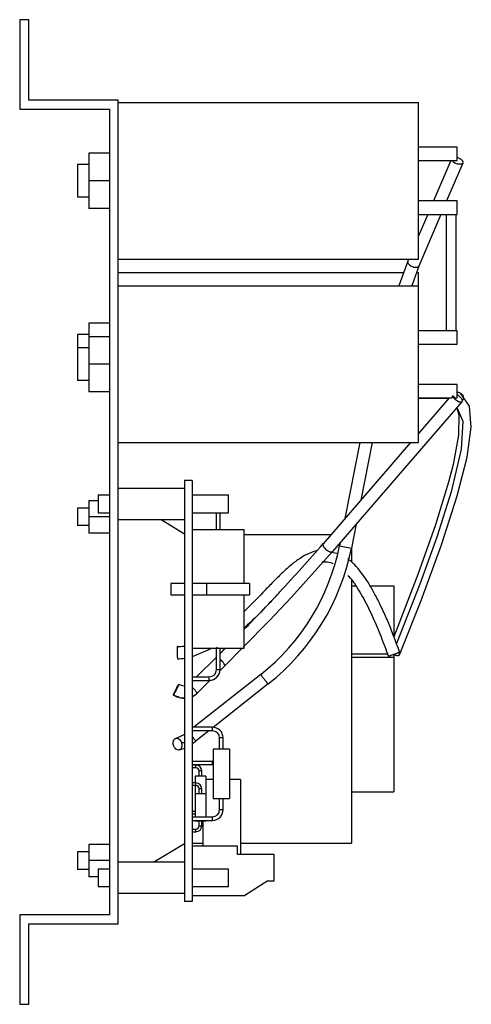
# Model space of a CAD drawing. Header units: millimetres. Extents: x 45 to 146, y 21 to 241.
import ezdxf

# ---------------------------------------------------------------- set-up
doc = ezdxf.new("R2010")
doc.units = ezdxf.units.MM
doc.header["$LTSCALE"] = 17.079279
doc.layers.get('0').update_dxf_attribs({"linetype": 'CONTINUOUS'})

msp = doc.modelspace()

# ---------------------------------------------------------------- linework, layer by layer
at = {"color": 7}
for p, q in [((44.8, 241.33), (44.8, 221.33)), ((46.8, 241.33), (44.8, 241.33)), ((46.8, 223.33), (46.8, 241.33)), ((66.8, 223.33), (46.8, 223.33)), ((66.8, 39.33), (66.8, 223.33)), ((66.8, 222.83), (133.8, 222.83)), ((133.8, 187.83), (133.8, 222.83)), ((44.8, 221.33), (64.8, 221.33)), ((64.8, 221.33), (64.8, 41.33)), ((60.2, 211.5), (60.2, 199.15)), ((64.8, 211.5), (60.2, 211.5)), ((142.45, 212.83), (133.8, 212.83)), ((142.45, 209.83), (142.45, 212.83)), ((133.8, 209.83), (142.45, 209.83)), ((140.98, 209.83), (137.14, 200.83)), ((143.69, 209.3), (140.07, 200.83)), ((57.7, 208.98), (57.7, 201.68)), ((60.2, 208.98), (57.7, 208.98)), ((64.8, 205.33), (60.2, 205.33)), ((60.2, 201.68), (57.7, 201.68)), ((142.45, 200.83), (133.8, 200.83)), ((142.45, 197.83), (142.45, 200.83)), ((64.8, 199.15), (60.2, 199.15)), ((135.86, 197.83), (133.8, 193)), ((133.8, 197.83), (142.45, 197.83)), ((138.79, 197.83), (133.87, 186.28)), ((140.01, 171.82), (140.01, 197.83)), ((142.21, 171.82), (142.21, 197.83)), ((66.8, 187.83), (133.8, 187.83)), ((131.38, 187.34), (129.4, 181.83)), ((131.59, 187.83), (131.38, 187.34)), ((66.8, 184.83), (130.48, 184.83)), ((133.87, 186.28), (132.27, 181.83)), ((133.34, 184.83), (133.8, 184.83)), ((133.8, 146.83), (133.8, 184.83)), ((66.8, 181.83), (133.8, 181.83)), ((60.2, 173.5), (60.2, 158.15)), ((64.8, 173.5), (60.2, 173.5)), ((142.45, 171.83), (133.8, 171.83)), ((142.45, 168.83), (142.45, 171.83)), ((57.7, 170.98), (57.7, 160.68)), ((60.2, 170.98), (57.7, 170.98)), ((64.8, 170.5), (60.2, 170.5)), ((60.2, 167.98), (57.7, 167.98)), ((133.8, 168.83), (142.45, 168.83)), ((64.8, 164.33), (60.2, 164.33)), ((60.2, 160.68), (57.7, 160.68)), ((142.45, 159.83), (133.8, 159.83)), ((142.45, 156.83), (142.45, 159.83)), ((64.8, 158.15), (60.2, 158.15)), ((140.66, 156.83), (133.8, 148.88)), ((133.8, 156.83), (141.26, 156.83)), ((133.8, 156.78), (140.62, 156.78)), ((141.9, 156.83), (141.41, 157.25)), ((141.9, 156.83), (142.45, 156.83)), ((142.9, 158.05), (143.19, 157.9)), ((145.16, 154.99), (143.19, 157.9)), ((143.47, 155.94), (114.56, 122.49)), ((66.8, 146.83), (133.8, 146.83)), ((132.02, 146.83), (112.52, 124.25)), ((120.73, 146.83), (117.36, 129.86)), ((123.48, 146.83), (120.93, 133.99)), ((66.8, 136.63), (81.55, 136.63)), ((81.55, 138.33), (81.55, 44.33)), ((83.3, 138.33), (81.55, 138.33)), ((83.3, 138.33), (83.3, 44.33)), ((62.3, 135.13), (62.3, 131.13)), ((62.3, 135.13), (64.8, 135.13)), ((83.3, 135.13), (91.42, 135.13)), ((91.42, 131.13), (91.42, 135.13)), ((57.7, 132.18), (57.7, 128.28)), ((60.2, 132.18), (57.7, 132.18)), ((60.2, 133.83), (60.2, 126.62)), ((62.3, 133.83), (60.2, 133.83)), ((64.8, 130.23), (60.2, 130.23)), ((62.3, 131.13), (64.8, 131.13)), ((83.3, 131.13), (91.42, 131.13)), ((88.7, 127.33), (88.7, 131.13)), ((89.5, 127.33), (89.5, 131.13)), ((60.2, 128.28), (57.7, 128.28)), ((66.8, 129.63), (81.55, 129.63)), ((76.36, 129.63), (81.55, 126.48)), ((119.87, 128.63), (118.8, 123.23)), ((64.8, 126.62), (60.2, 126.62)), ((94.9, 127.33), (83.3, 127.33)), ((94.9, 115.35), (94.9, 127.33)), ((94.9, 126.33), (114.31, 126.33)), ((116.3, 124.49), (116.15, 123.76)), ((116.15, 123.76), (118.8, 123.23)), ((118.8, 123.23), (118.8, 120.11)), ((115.56, 122.08), (114.4, 122.3)), ((78.55, 115.35), (78.55, 112.85)), ((81.55, 115.35), (78.55, 115.35)), ((96.1, 115.35), (83.3, 115.35)), ((86.46, 115.35), (86.46, 112.85)), ((96.1, 115.35), (96.1, 112.85)), ((118.8, 116.3), (118.8, 57.33)), ((118.8, 114.83), (119.65, 114.83)), ((122.94, 114.83), (128.3, 114.83)), ((128.3, 114.83), (128.3, 103.37)), ((78.55, 112.85), (81.55, 112.85)), ((83.3, 112.85), (96.1, 112.85)), ((94.9, 100.88), (94.9, 112.85)), ((101.77, 112.26), (101.09, 111.55)), ((101.81, 112.31), (101.77, 112.26)), ((101.81, 112.31), (101.77, 112.26)), ((100.51, 107.06), (94.66, 101.11)), ((129.17, 105.71), (128.26, 103.47)), ((83.3, 100.88), (94.9, 100.88)), ((87.8, 100.88), (83.3, 98.93)), ((88.7, 96.1), (88.7, 100.88)), ((89.5, 96.1), (89.5, 100.88)), ((90.65, 100.88), (90.08, 100.3)), ((94.44, 100.88), (90.53, 96.9)), ((118.8, 99.61), (126.87, 99.61)), ((128.3, 99.53), (128.3, 68.83)), ((88.7, 98.89), (84.24, 94.5)), ((88.7, 98.89), (88.64, 98.83)), ((88.7, 98.89), (88.64, 98.83)), ((88.64, 98.83), (88.64, 98.83)), ((90.53, 96.9), (89.6, 95.99)), ((118.8, 98.91), (128.3, 98.91)), ((98.59, 95.03), (83.66, 83.23)), ((88.7, 96.1), (89.5, 96.1)), ((80.26, 92.8), (80.29, 92.82)), ((83.3, 94.5), (87.1, 94.5)), ((83.3, 93.7), (87.1, 93.7)), ((83.43, 93.7), (83.3, 93.58)), ((87.36, 93.79), (84.24, 90.72)), ((87.1, 93.7), (87.1, 94.5)), ((100.26, 92.91), (87.95, 83.18)), ((100.26, 92.91), (100.26, 92.91)), ((79.11, 90.42), (79.09, 90.4)), ((87.8, 83.23), (83.3, 83.23)), ((87.8, 82.43), (83.3, 82.43)), ((87, 82.43), (84.14, 80.16)), ((87.8, 82.43), (87.8, 83.23)), ((90.2, 80.83), (89.4, 80.83)), ((89.4, 78.33), (89.4, 80.83)), ((90.2, 78.33), (90.2, 80.83)), ((91.6, 78.33), (88, 78.33)), ((88, 78.33), (88, 67.33)), ((91.6, 78.33), (91.6, 67.33)), ((83.3, 75.68), (87.85, 75.68)), ((83.3, 74.88), (87.85, 74.88)), ((87.85, 74.88), (87.85, 75.68)), ((84.12, 74.78), (83.3, 74.78)), ((84.12, 74.18), (83.3, 74.18)), ((84.12, 74.18), (84.12, 74.78)), ((85.42, 73.48), (84.82, 73.48)), ((84.82, 72.33), (84.82, 73.48)), ((85.42, 72.33), (85.42, 73.48)), ((84.12, 70.78), (83.3, 70.78)), ((86.3, 72.33), (83.95, 72.33)), ((83.95, 72.33), (83.95, 70.78)), ((84.12, 70.18), (84.12, 70.78)), ((86.3, 72.33), (86.3, 63.23)), ((88, 71.53), (86.3, 71.53)), ((94.05, 71.53), (91.6, 71.53)), ((94.05, 71.53), (94.05, 54.83)), ((84.12, 70.18), (83.3, 70.18)), ((83.95, 70.18), (83.95, 63.23)), ((86.3, 68.33), (83.95, 68.33)), ((85.42, 69.48), (84.82, 69.48)), ((84.82, 68.33), (84.82, 69.48)), ((85.42, 68.33), (85.42, 69.48)), ((118.8, 68.83), (128.3, 68.83)), ((88, 67.33), (91.6, 67.33)), ((89.4, 64.83), (89.4, 67.33)), ((90.2, 64.83), (90.2, 67.33)), ((83.3, 64.48), (83.95, 64.48)), ((83.3, 63.88), (83.95, 63.88)), ((89.4, 64.83), (90.2, 64.83)), ((83.3, 63.23), (87.8, 63.23)), ((83.3, 62.43), (87.8, 62.43)), ((83.95, 62.43), (83.95, 62.33)), ((83.95, 62.33), (86.3, 62.33)), ((84.82, 61.18), (84.82, 62.33)), ((85.42, 61.18), (85.42, 62.33)), ((85.65, 62.33), (85.65, 56.63)), ((86.3, 62.43), (86.3, 62.33)), ((87.8, 62.43), (87.8, 63.23)), ((83.3, 60.48), (84.12, 60.48)), ((83.3, 59.88), (84.12, 59.88)), ((84.12, 59.88), (84.12, 60.48)), ((84.82, 61.18), (85.42, 61.18)), ((83.3, 57.33), (85.65, 57.33)), ((94.05, 57.33), (118.8, 57.33)), ((60.2, 55.38), (57.7, 55.38)), ((57.7, 55.38), (57.7, 51.48)), ((64.8, 57.03), (60.2, 57.03)), ((60.2, 57.03), (60.2, 49.82)), ((81.55, 57.17), (74.88, 53.13)), ((93.42, 56.63), (83.3, 56.63)), ((93.42, 54.83), (93.42, 56.63)), ((64.8, 53.43), (60.2, 53.43)), ((66.8, 53.13), (81.55, 53.13)), ((101.55, 54.83), (93.42, 54.83)), ((101.55, 48.93), (101.55, 54.83)), ((60.2, 51.48), (57.7, 51.48)), ((62.3, 51.63), (64.8, 51.63)), ((62.3, 51.63), (62.3, 47.63)), ((83.3, 51.63), (91.42, 51.63)), ((91.42, 47.63), (91.42, 51.63)), ((62.3, 49.82), (60.2, 49.82)), ((100.15, 48.93), (95.05, 45.63)), ((100.15, 48.93), (101.55, 48.93)), ((62.3, 47.63), (64.8, 47.63)), ((83.3, 47.63), (91.42, 47.63)), ((66.8, 46.13), (81.55, 46.13)), ((83.3, 44.33), (81.55, 44.33)), ((83.3, 45.63), (95.05, 45.63)), ((64.8, 41.33), (44.8, 41.33)), ((44.8, 41.33), (44.8, 21.33)), ((46.8, 39.33), (66.8, 39.33)), ((46.8, 21.33), (46.8, 39.33)), ((44.8, 21.33), (46.8, 21.33))]:
    msp.add_line(p, q, dxfattribs=at)
for points in [[(142.37, 154.67), (143.71, 151.61), (143.31, 145.35), (141.09, 135.81), (137.89, 125.69), (134.1, 115.2), (128.86, 101.91)], [(142.31, 154.6), (142.81, 152.98), (142.7, 148.46), (141.5, 141.91), (140.5, 137.96), (137.59, 128.46), (133.67, 117.37), (129.17, 105.71)], [(129.55, 99.44), (134.37, 111.57), (138.92, 123.96), (142.45, 134.93), (144.63, 143.56), (145.56, 150.27), (145.16, 154.99)], [(114.56, 122.49), (105.42, 112.28), (100.51, 107.06)], [(81.55, 92.4), (81.1, 92.49), (80.69, 92.64), (80.29, 92.82)], [(79.09, 90.4), (79.89, 90.05), (81.21, 89.72), (81.55, 89.7)], [(83.3, 90.05), (83.47, 90.14), (84.05, 90.54), (84.25, 90.72)], [(81.55, 81.63), (81.12, 81.38), (80.27, 80.98), (79.62, 80.75)], [(83.3, 79.55), (83.45, 79.65), (83.97, 80.03), (84.13, 80.16)], [(80.39, 78.16), (81.2, 78.44), (81.55, 78.59)]]:
    msp.add_lwpolyline(points, dxfattribs=at)
for centre, radius, start, end in [((143.26, 211.73), 2.73, 242.7869, 252.7226), ((141.65, 207.95), 2.7, 65.558, 72.7547), ((142.44, 156.79), 1.35, 324.9548, 340.7438), ((68.37, 133.23), 48.71, 308.3421, 348.7844), ((68.37, 133.23), 51.41, 308.3415, 348.7839), ((-188.4, 384.53), 397.86, 317.0593, 319.143), ((183.22, 174.28), 86.67, 221.2381, 221.9879), ((-238.4, 430.4), 465.72, 316.2926, 316.7945), ((-238.85, 430.82), 466.33, 315.6998, 316.2935), ((79.69, 115.57), 14.32, 271.1416, 277.4595), ((76.83, 122.86), 24.89, 298.461, 299.3087), ((120.49, 121.4), 23.22, 289.1374, 289.703), ((79.69, 115.55), 17.01, 271.146, 276.2805), ((86.44, 94.79), 4.75, 46.2334, 50.1016), ((87.1, 96.1), 2.4, 270, 360), ((87.1, 96.1), 1.6, 270, 360), ((81.95, 95.33), 5.64, 254.8815, 259.023), ((87.8, 80.83), 2.4, 0, 90), ((87.8, 80.83), 1.6, 0, 90), ((78.89, 86.47), 7.07, 286.5122, 292.1141), ((108.87, 101.44), 32.66, 218.4495, 218.7222), ((87.85, 73.28), 2.4, 86.8101, 90), ((87.85, 73.28), 1.6, 85.2151, 90), ((84.12, 73.48), 1.3, 0, 90), ((84.12, 73.48), 0.7, 0, 90), ((84.12, 69.48), 1.3, 0, 90), ((84.12, 69.48), 0.7, 0, 90), ((87.8, 64.83), 2.4, 270, 360), ((87.8, 64.83), 1.6, 270, 360), ((84.12, 61.18), 1.3, 270, 360), ((84.12, 61.18), 0.7, 270, 360)]:
    msp.add_arc(centre, radius, start, end, dxfattribs=at)
msp.add_ellipse((143.48, 158.02), major_axis=(2.05, 2.38), ratio=0.43001, start_param=-4.049555, end_param=-3.867179, dxfattribs=at)
for points, knots in [([(141.34, 209.83), (141.42, 209.72), (141.63, 209.52), (141.87, 209.37), (142.01, 209.3)], [0, 0, 0, 0, 0.462878, 1, 1, 1, 1]), ([(143.69, 209.3), (143.67, 209.26), (143.63, 209.19), (143.53, 209.12), (143.4, 209.06), (143.18, 209.01), (142.85, 209.02), (142.59, 209.08), (142.45, 209.12)], [0, 0, 0, 0, 0.084937, 0.176972, 0.28098, 0.399293, 0.678087, 1, 1, 1, 1]), ([(142.77, 210.41), (142.92, 210.34), (143.19, 210.19), (143.48, 209.94), (143.63, 209.72), (143.7, 209.57), (143.73, 209.43), (143.71, 209.34), (143.69, 209.3)], [0, 0, 0, 0, 0.320731, 0.603277, 0.723264, 0.827457, 0.917922, 1, 1, 1, 1]), ([(131.38, 187.34), (131.36, 187.29), (131.35, 187.19), (131.39, 187.01), (131.49, 186.84), (131.71, 186.59), (132.08, 186.32), (132.44, 186.16), (132.63, 186.1)], [0, 0, 0, 0, 0.079031, 0.168619, 0.274635, 0.398228, 0.686929, 1, 1, 1, 1]), ([(132.63, 186.1), (132.65, 186.1), (132.73, 186.07), (132.81, 186.05), (132.87, 186.04)], [0, 0, 0, 0, 0.254127, 1, 1, 1, 1]), ([(132.87, 186.04), (132.93, 186.03), (133.05, 186.01), (133.24, 186), (133.44, 186.01), (133.63, 186.06), (133.78, 186.15), (133.85, 186.24), (133.87, 186.28)], [0, 0, 0, 0, 0.164824, 0.320382, 0.530929, 0.711516, 0.864537, 1, 1, 1, 1]), ([(141.54, 156.98), (141.53, 157.01), (141.48, 157.09), (141.44, 157.18), (141.41, 157.25)], [0, 0, 0, 0, 0.268198, 1, 1, 1, 1]), ([(141.75, 156.71), (141.73, 156.73), (141.66, 156.82), (141.59, 156.91), (141.54, 156.98)], [0, 0, 0, 0, 0.260124, 1, 1, 1, 1]), ([(142.03, 156.42), (142.01, 156.44), (141.91, 156.53), (141.81, 156.63), (141.75, 156.71)], [0, 0, 0, 0, 0.253948, 1, 1, 1, 1]), ([(143.47, 155.94), (143.34, 155.8), (142.98, 155.85), (142.67, 155.98), (142.37, 156.14), (142.16, 156.3), (142.03, 156.42)], [0, 0, 0, 0, 0.368954, 0.510012, 0.665419, 1, 1, 1, 1]), ([(142.45, 158.12), (142.49, 158.12), (142.64, 158.12), (142.79, 158.08), (142.9, 158.05)], [0, 0, 0, 0, 0.258971, 1, 1, 1, 1]), ([(142.45, 157.55), (142.48, 157.53), (142.59, 157.46), (142.69, 157.38), (142.77, 157.31)], [0, 0, 0, 0, 0.244979, 1, 1, 1, 1]), ([(142.77, 157.31), (142.91, 157.2), (143.1, 157.02), (143.31, 156.74), (143.49, 156.45), (143.6, 156.09), (143.47, 155.94)], [0, 0, 0, 0, 0.333983, 0.489599, 0.630992, 1, 1, 1, 1]), ([(143.19, 157.9), (143.32, 157.82), (143.55, 157.61), (143.75, 157.19), (143.81, 156.75), (143.76, 156.47), (143.71, 156.34)], [0, 0, 0, 0, 0.258484, 0.519966, 0.771733, 1, 1, 1, 1]), ([(112.52, 124.25), (112.5, 124.23), (112.46, 124.16), (112.45, 124.03), (112.47, 123.89), (112.55, 123.66), (112.74, 123.37), (112.93, 123.15), (113.05, 123.04)], [0, 0, 0, 0, 0.075632, 0.161182, 0.26239, 0.381228, 0.667799, 1, 1, 1, 1]), ([(111, 122.62), (110.27, 122.44), (108.83, 121.89), (106.82, 120.66), (104.88, 119.12), (102.96, 117.34), (101.03, 115.39), (98.4, 112.64), (96.39, 110.54), (94.99, 109.2)], [0, 0, 0, 0, 0.106163, 0.216745, 0.333945, 0.458124, 0.588505, 0.723567, 1, 1, 1, 1]), ([(113.05, 123.04), (113.18, 122.91), (113.4, 122.74), (113.71, 122.55), (113.93, 122.46), (114.13, 122.4), (114.31, 122.38), (114.46, 122.4), (114.54, 122.46), (114.56, 122.49)], [0, 0, 0, 0, 0.325435, 0.478612, 0.618304, 0.740599, 0.843339, 0.927753, 1, 1, 1, 1]), ([(114.74, 119.75), (114.33, 119.92), (113.5, 120.16), (112.63, 120.15), (112.22, 120.1)], [0, 0, 0, 0, 0.512894, 1, 1, 1, 1]), ([(118.85, 120.2), (118.78, 120.26), (118.52, 120.5), (118.24, 120.73), (118.03, 120.89)], [0, 0, 0, 0, 0.25544, 1, 1, 1, 1]), ([(129.57, 100.07), (128.7, 102.49), (127.38, 105.93), (125.48, 110.19), (124.14, 112.84), (122.83, 115.15), (121.19, 117.65), (119.83, 119.3), (118.85, 120.2)], [0, 0, 0, 0, 0.336416, 0.480168, 0.609002, 0.72406, 0.826629, 1, 1, 1, 1]), ([(118.8, 116.23), (119.26, 115.63), (120.13, 114.38), (121.7, 111.74), (123.42, 108.27), (125.24, 103.98), (126.34, 101.07), (126.87, 99.61)], [0, 0, 0, 0, 0.122541, 0.246551, 0.496539, 0.747955, 1, 1, 1, 1]), ([(101.81, 112.31), (101.91, 112.4), (102.26, 112.79), (102.59, 113.2), (102.86, 113.49)], [0, 0, 0, 0, 0.25126, 1, 1, 1, 1]), ([(101.09, 111.55), (100.61, 111.04), (98.62, 108.96), (96.58, 106.92), (94.95, 105.48)], [0, 0, 0, 0, 0.244379, 1, 1, 1, 1]), ([(79.97, 101.25), (79.97, 101.25), (79.96, 101.24), (79.95, 101.21), (79.93, 101.13), (79.92, 101), (79.91, 100.82), (79.9, 100.61), (79.9, 100.3), (79.9, 99.9), (79.91, 99.5), (79.93, 99.19), (79.95, 98.98), (79.97, 98.8), (79.98, 98.67), (80, 98.59), (80.02, 98.56), (80.02, 98.55), (80.03, 98.55)], [0, 0, 0, 0, 0.004055, 0.011748, 0.041229, 0.090306, 0.157034, 0.237054, 0.324662, 0.5, 0.675337, 0.762945, 0.842965, 0.909694, 0.958771, 0.988252, 0.995945, 1, 1, 1, 1]), ([(127.03, 99.16), (127.03, 99.15), (127.04, 99.15), (127.06, 99.15), (127.12, 99.16), (127.22, 99.18), (127.36, 99.22), (127.52, 99.27), (127.77, 99.35), (127.97, 99.41), (128.1, 99.46)], [0, 0, 0, 0, 0.006972, 0.021077, 0.076165, 0.167182, 0.29269, 0.448157, 0.624234, 1, 1, 1, 1]), ([(128.32, 99.54), (128.47, 99.59), (128.69, 99.67), (128.99, 99.79), (129.18, 99.87), (129.35, 99.94), (129.47, 99.99), (129.54, 100.03), (129.56, 100.05), (129.57, 100.06), (129.57, 100.07)], [0, 0, 0, 0, 0.351725, 0.527296, 0.68788, 0.821834, 0.919949, 0.978425, 0.993131, 1, 1, 1, 1]), ([(128.33, 99.44), (128.47, 99.39), (128.74, 99.32), (129.06, 99.28), (129.28, 99.29), (129.41, 99.32), (129.5, 99.37), (129.54, 99.42), (129.55, 99.44)], [0, 0, 0, 0, 0.347411, 0.640685, 0.758759, 0.856001, 0.934171, 1, 1, 1, 1]), ([(129.55, 99.44), (129.56, 99.47), (129.57, 99.55), (129.52, 99.66), (129.43, 99.78), (129.35, 99.86), (129.31, 99.9)], [0, 0, 0, 0, 0.175191, 0.390383, 0.664261, 1, 1, 1, 1]), ([(90.53, 96.9), (90.57, 96.95), (90.56, 97.09), (90.5, 97.25), (90.4, 97.42), (90.27, 97.62), (90.06, 97.89), (89.87, 98.1), (89.73, 98.23)], [0, 0, 0, 0, 0.116579, 0.214008, 0.337891, 0.484353, 0.647997, 1, 1, 1, 1]), ([(99.52, 93.76), (99.46, 93.84), (99.34, 93.99), (99.17, 94.21), (99, 94.42), (98.86, 94.62), (98.76, 94.76), (98.69, 94.85), (98.65, 94.91), (98.62, 94.96), (98.6, 94.99), (98.59, 95.01), (98.59, 95.03), (98.59, 95.03)], [0, 0, 0, 0, 0.184861, 0.368184, 0.540627, 0.694352, 0.822302, 0.874607, 0.91834, 0.953003, 0.978155, 0.993667, 1, 1, 1, 1]), ([(79.09, 90.4), (79.09, 90.4), (79.09, 90.41), (79.09, 90.43), (79.1, 90.46), (79.12, 90.5), (79.14, 90.55), (79.17, 90.63), (79.23, 90.76), (79.31, 90.93), (79.39, 91.11), (79.48, 91.3), (79.61, 91.57), (79.78, 91.91), (79.98, 92.29), (80.14, 92.59), (80.23, 92.75), (80.26, 92.8)], [0, 0, 0, 0, 0.002788, 0.009691, 0.021134, 0.037113, 0.057503, 0.082068, 0.14201, 0.21288, 0.289965, 0.368681, 0.447588, 0.621885, 0.795404, 0.929748, 1, 1, 1, 1]), ([(80.29, 92.82), (80.29, 92.82), (80.29, 92.81), (80.28, 92.79), (80.27, 92.76), (80.26, 92.72), (80.24, 92.67), (80.2, 92.58), (80.15, 92.46), (80.07, 92.29), (79.98, 92.11), (79.89, 91.92), (79.76, 91.65), (79.59, 91.31), (79.4, 90.93), (79.24, 90.63), (79.15, 90.47), (79.11, 90.42)], [0, 0, 0, 0, 0.002762, 0.009634, 0.021048, 0.037, 0.057366, 0.08191, 0.141827, 0.212689, 0.289782, 0.368518, 0.447437, 0.621759, 0.795329, 0.929723, 1, 1, 1, 1]), ([(100.26, 92.91), (100.26, 92.91), (100.25, 92.92), (100.22, 92.94), (100.18, 92.98), (100.11, 93.06), (100.02, 93.16), (99.91, 93.29), (99.74, 93.49), (99.61, 93.65), (99.52, 93.76)], [0, 0, 0, 0, 0.010016, 0.028147, 0.088954, 0.181427, 0.302828, 0.449853, 0.618418, 1, 1, 1, 1]), ([(80.48, 89.89), (80.37, 89.92), (79.9, 90.06), (79.45, 90.26), (79.11, 90.42)], [0, 0, 0, 0, 0.242131, 1, 1, 1, 1]), ([(83.3, 92.18), (83.46, 92.04), (83.68, 91.81), (83.94, 91.5), (84.1, 91.28), (84.21, 91.08), (84.28, 90.91), (84.29, 90.76), (84.25, 90.72)], [0, 0, 0, 0, 0.348367, 0.523314, 0.6791, 0.804874, 0.896662, 1, 1, 1, 1]), ([(81.55, 89.72), (81.49, 89.72), (81.27, 89.73), (81.05, 89.77), (80.88, 89.8)], [0, 0, 0, 0, 0.248438, 1, 1, 1, 1]), ([(79.11, 79.22), (79.06, 79.38), (79.01, 79.72), (79.08, 80.2), (79.29, 80.58), (79.51, 80.72), (79.62, 80.75)], [0, 0, 0, 0, 0.290605, 0.572298, 0.809629, 1, 1, 1, 1]), ([(80.39, 78.16), (80.28, 78.13), (80.01, 78.13), (79.62, 78.34), (79.3, 78.72), (79.16, 79.05), (79.11, 79.22)], [0, 0, 0, 0, 0.187751, 0.424547, 0.708107, 1, 1, 1, 1]), ([(79.62, 80.75), (79.73, 80.78), (80, 80.78), (80.39, 80.57), (80.71, 80.19), (80.85, 79.86), (80.9, 79.69)], [0, 0, 0, 0, 0.187727, 0.424502, 0.708073, 1, 1, 1, 1]), ([(80.9, 79.69), (80.94, 79.53), (80.99, 79.19), (80.93, 78.71), (80.72, 78.33), (80.49, 78.19), (80.39, 78.16)], [0, 0, 0, 0, 0.290615, 0.572314, 0.809637, 1, 1, 1, 1]), ([(83.4, 81.01), (83.44, 80.95), (83.54, 80.83), (83.67, 80.67), (83.8, 80.51), (83.91, 80.38), (84, 80.28), (84.06, 80.22), (84.1, 80.18), (84.12, 80.17), (84.13, 80.16), (84.13, 80.16), (84.14, 80.16)], [0, 0, 0, 0, 0.201991, 0.397847, 0.577164, 0.730403, 0.850693, 0.93475, 0.963162, 0.982991, 0.994819, 1, 1, 1, 1])]:
    msp.add_open_spline(points, degree=3, knots=knots, dxfattribs=at)
for points in [[(90.06, 100.24), (89.87, 100.05), (89.68, 99.86), (89.48, 99.67)], [(90.08, 100.26), (89.89, 100.07), (89.69, 99.87), (89.49, 99.68)], [(90.68, 100.85), (90.48, 100.66), (90.28, 100.46), (90.08, 100.26)], [(126.87, 99.61), (126.92, 99.46), (126.97, 99.31), (127.03, 99.16)], [(88.67, 98.85), (88.66, 98.85), (88.65, 98.84), (88.64, 98.83)]]:
    msp.add_open_spline(points, degree=3, dxfattribs=at)

doc.saveas('drawing.dxf')
